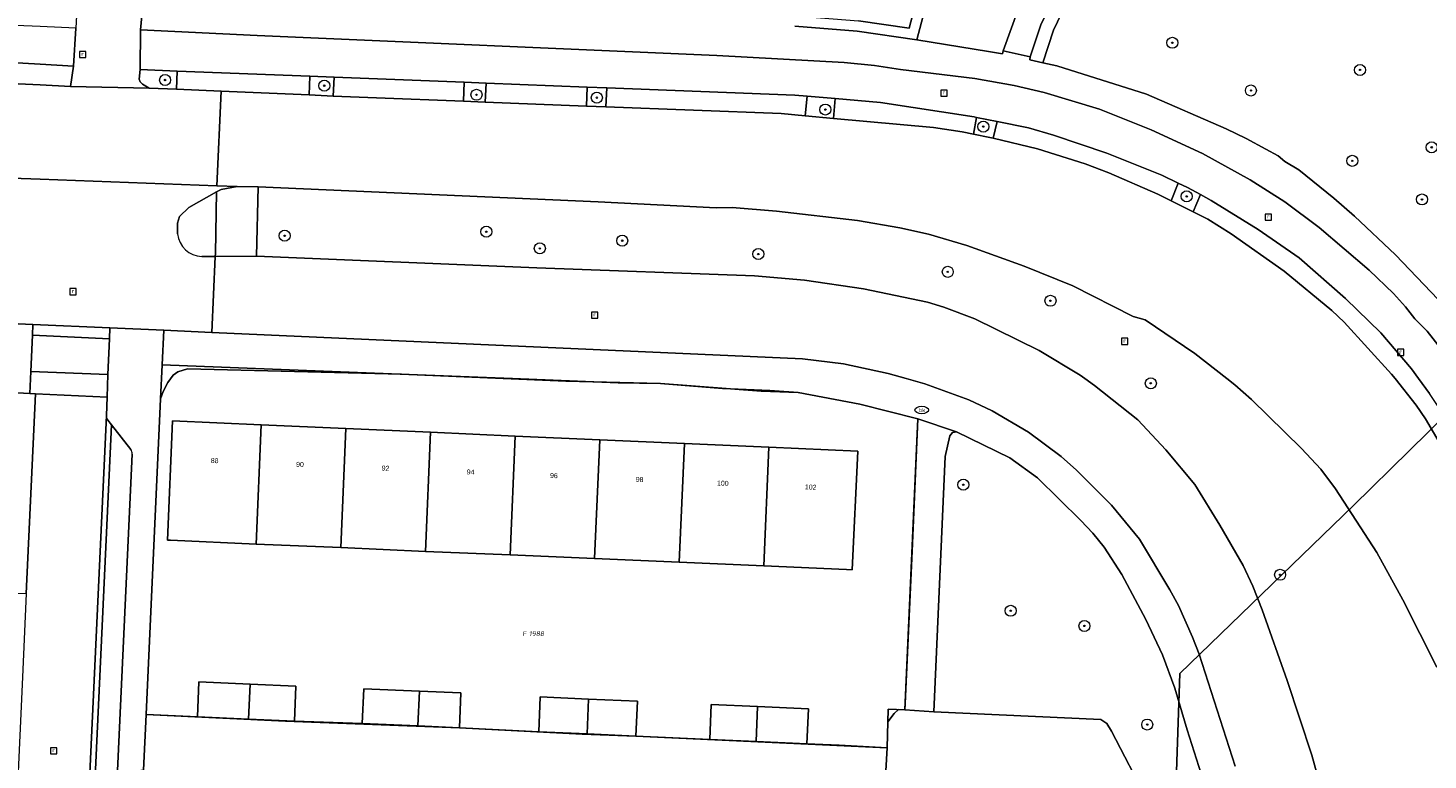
# Model space of a CAD drawing. Header units: metres. Extents: x 207466 to 209466, y 475780 to 477780.
# Tile 38 of 189: x 207920 to 208021, y 476565 to 476618. Entities that reach past the tile are written whole.
import ezdxf
from ezdxf.enums import TextEntityAlignment as Align

# ---------------------------------------------------------------- set-up
doc = ezdxf.new("R2010")
doc.units = ezdxf.units.M
doc.linetypes.add('IE-TERREINAFSCHEIDING-KUNSTMATIG', pattern=[0])
doc.layers.get('0').update_dxf_attribs({"color": 253, "linetype": 'CONTINUOUS'})
for name, color, linetype, lineweight, true_color in [('B-RO-GR-BOOM-S', 7, 'CONTINUOUS', 0, 0x6d8a47), ('B-RO-GR-GRAS-GV', 7, 'CONTINUOUS', 0, 0x6d8a47), ('B-RO-GR-GROENVOORZIENING-GV', 7, 'CONTINUOUS', 0, 0x6d8a47), ('B-RO-KL-WATER_BRANDLEIDING_PUT-S', 7, 'CONTINUOUS', 0, 0x478c9a), ('B-RO-OG-BEBOUWING-GV', 7, 'CONTINUOUS', 0, 0xa50000)]:
    doc.layers.add(name, color=color, linetype=linetype, lineweight=lineweight, true_color=true_color)
for name, color, linetype, lineweight in [('B-RO-IE-TERREINAFSCHEIDING_KUNSTMATIG_HEKWERK-G', 253, 'IE-TERREINAFSCHEIDING-KUNSTMATIG', 0), ('B-RO-OG-BEBOUWING-T18', 7, 'CONTINUOUS', 0), ('B-RO-OG-TERREIN_CULTUURSCHEIDING-GV', 253, 'CONTINUOUS', 0), ('B-RO-OG-TERREIN_ERF-GV', 253, 'CONTINUOUS', 0), ('B-RO-OG-TERREIN_ONBEGROEID-GV', 253, 'CONTINUOUS', 0), ('B-RO-RI-GWA_RIOOLPUT-S', 253, 'CONTINUOUS', 0), ('B-RO-VH-VERHARDING_ASFALT-GV', 253, 'CONTINUOUS', 0), ('B-RO-VH-VERHARDING_BEDRIJFSVLOERPLAAT-GV', 253, 'CONTINUOUS', 0), ('B-RO-VH-VERHARDING_BETON-GV', 253, 'CONTINUOUS', 0), ('B-RO-VH-VERHARDING_BETONSTRAATSTEEN-GV', 253, 'CONTINUOUS', 0), ('B-RO-VH-VERHARDING_STRAATBAKSTEEN-GV', 253, 'CONTINUOUS', 0), ('B-RO-VH-VERHARDING_TEGEL-GV', 253, 'CONTINUOUS', 0), ('B-WE-KG-GRENS_PERCEEL-GV', 150, 'CONTINUOUS', 18), ('B-WE-KG-GRENS_PERCEEL-S', 150, 'CONTINUOUS', 25)]:
    doc.layers.add(name, color=color, linetype=linetype, lineweight=lineweight)
doc.styles.add('NLCS-ISO', font='NLCS-ISO.ttf')
doc.styles.add('NLCS-ISO-M200-T18', font='NLCS-ISO.ttf', dxfattribs={"height": 1.8})

# ---------------------------------------------------------------- blocks, each defined once
blk = doc.blocks.new('SRI-PUT_INSPECTIEPUT_RIOOLPUT-SO1')
at = {"color": 0, "linetype": 'ByBlock', "lineweight": -2, "flags": 128}
blk.add_lwpolyline([(-1.125, -1.125), (1.125, -1.125), (1.125, 1.125), (-1.125, 1.125), (-1.125, -1.125)], dxfattribs=at)
at = {"color": 0, "linetype": 'ByBlock', "lineweight": -2, "insert": (0, 0.2828), "char_height": 1.5, "attachment_point": 5, "line_spacing_factor": 0.8, "style": 'NLCS-ISO'}
blk.add_mtext('{\\C0;r}', dxfattribs=at)
blk = doc.blocks.new('SKL-WATER_BRANDKRAAN_BRANDPUT-SO1')
at = {"color": 0, "linetype": 'ByBlock', "lineweight": -2}
blk.add_ellipse((0, 0), major_axis=(2.5, 0), ratio=0.54, dxfattribs=at)
at = {"color": 0, "linetype": 'ByBlock', "lineweight": -2, "insert": (0.1554, 0), "char_height": 1.5, "attachment_point": 5, "line_spacing_factor": 0.8, "style": 'NLCS-ISO'}
blk.add_mtext('{\\C0;bk}', dxfattribs=at)
blk = doc.blocks.new('SGR-BOOM_01-SO1')
at = {"linetype": 'Continuous'}
h = blk.add_hatch(color=0, dxfattribs=at)
edge = h.paths.add_edge_path()
edge.add_arc((0, 0), 0.25, 0, 360)
at = {"color": 0, "linetype": 'ByBlock', "lineweight": -2}
for radius in [2, 0.25]:
    blk.add_circle((0, 0), radius, dxfattribs=at)
blk = doc.blocks.new('SKG-PERCEELNUMMER-SO')
at = {"style": 'NLCS-ISO', "oblique": 10, "flags": 1}
blk.add_attdef('GEMEENTECODE', text='', height=1.8, dxfattribs=at).set_placement((0, 2.55), align=Align.MIDDLE_CENTER)
at = {"style": 'NLCS-ISO', "oblique": 10}
blk.add_attdef('SECTIE', text='', height=1.8, dxfattribs=at).set_placement((-0.5, 0), align=Align.MIDDLE_RIGHT)
blk.add_attdef('PERCEELNUMMER', text='', height=1.8, dxfattribs=at).set_placement((0.5, 0), align=Align.MIDDLE_LEFT)

msp = doc.modelspace()

# ---------------------------------------------------------------- linework, layer by layer
at = {"layer": 'B-RO-GR-GRAS-GV', "flags": 128}
for points in [[(208051.23, 476599.93), (208051.4, 476600.11), (208044.88, 476606.35), (208037.39, 476613.18), (208034.01, 476615.78), (208029.72, 476618.49), (208023.82, 476621.85), (208016.74, 476625.98), (208010.99, 476629.86), (208007.76, 476632.45), (208004.47, 476635.38), (207999.15, 476628.16), (207996.04, 476623.33), (207994.66, 476620.89), (207993.22, 476617.84), (207992.46, 476615.52), (207992.42, 476615.31), (207993.37, 476615.1), (207994.15, 476617.47), (207995.55, 476620.42), (207996.89, 476622.82), (207999.97, 476627.59), (208004.05, 476633.12), (208004.31, 476633.25)], [(208004.31, 476633.25), (208004.05, 476633.12), (207999.97, 476627.59), (207996.89, 476622.82), (207995.55, 476620.42), (207994.15, 476617.47), (207993.37, 476615.1), (207994.38, 476614.88), (208000.88, 476612.83), (208006.65, 476610.31), (208008.1, 476609.6), (208009.52, 476608.83), (208010.41, 476608.35), (208010.9, 476607.95), (208011.91, 476607.33), (208014.45, 476605.29), (208015.95, 476603.97), (208018.91, 476601.18), (208022.02, 476597.93)]]:
    msp.add_lwpolyline(points, dxfattribs=at)
at = {"layer": 'B-RO-GR-GROENVOORZIENING-GV', "flags": 128}
for points in [[(207975.39, 476617.75), (207979.92, 476617.4), (207984.23, 476616.76), (207985.44, 476621.35)], [(207984.79, 476621.83), (207983.68, 476617.6), (207980.01, 476618.14)]]:
    msp.add_lwpolyline(points, dxfattribs=at)
at = {"layer": 'B-RO-IE-TERREINAFSCHEIDING_KUNSTMATIG_HEKWERK-G', "flags": 128}
msp.add_lwpolyline([(207992.05, 476626.17), (207990.31, 476624.45), (207988.31, 476623.09), (207985.44, 476621.35), (207984.23, 476616.76)], dxfattribs=at)
at = {"layer": 'B-RO-OG-BEBOUWING-GV', "flags": 128}
for points in [[(207936.74, 476588.85), (207930.31, 476589.14), (207929.95, 476580.48), (207930.15, 476580.47), (207936.37, 476580.2), (207936.74, 476588.85)], [(207942.87, 476588.58), (207936.74, 476588.85), (207936.37, 476580.2), (207942.5, 476579.94), (207942.87, 476588.58)], [(207949, 476588.31), (207942.87, 476588.58), (207942.5, 476579.94), (207948.63, 476579.67), (207949, 476588.31)], [(207955.13, 476588.03), (207949, 476588.31), (207948.63, 476579.67), (207954.76, 476579.41), (207955.13, 476588.03)], [(207961.26, 476587.76), (207955.13, 476588.03), (207954.76, 476579.41), (207960.89, 476579.14), (207961.26, 476587.76)], [(207967.39, 476587.49), (207961.26, 476587.76), (207960.89, 476579.14), (207967.02, 476578.88), (207967.39, 476587.49)], [(207973.51, 476587.22), (207967.39, 476587.49), (207967.02, 476578.88), (207973.14, 476578.62), (207973.51, 476587.22)], [(207979.95, 476586.93), (207973.51, 476587.22), (207973.14, 476578.62), (207979.15, 476578.36), (207979.56, 476578.34), (207979.95, 476586.93)], [(207935.93, 476570.03), (207932.22, 476570.2), (207932.11, 476567.67), (207935.82, 476567.51), (207935.93, 476570.03)], [(207935.93, 476570.03), (207935.82, 476567.51), (207939.14, 476567.36), (207939.25, 476569.89), (207935.93, 476570.03)], [(207948.19, 476569.53), (207944.16, 476569.71), (207944.05, 476567.18), (207948.08, 476567.01), (207948.19, 476569.53)], [(207948.19, 476569.53), (207948.08, 476567.01), (207951.09, 476566.88), (207951.2, 476569.4), (207948.19, 476569.53)], [(207960.45, 476568.95), (207956.95, 476569.11), (207956.84, 476566.58), (207960.34, 476566.43), (207960.45, 476568.95)], [(207960.45, 476568.95), (207960.34, 476566.43), (207963.88, 476566.27), (207963.99, 476568.8), (207960.45, 476568.95)], [(207972.7, 476568.41), (207969.34, 476568.56), (207969.23, 476566.03), (207972.59, 476565.89), (207972.7, 476568.41)], [(207972.7, 476568.41), (207972.59, 476565.89), (207976.26, 476565.72), (207976.38, 476568.25), (207972.7, 476568.41)]]:
    msp.add_lwpolyline(points, dxfattribs=at)
at = {"layer": 'B-RO-OG-TERREIN_CULTUURSCHEIDING-GV', "flags": 128}
for points in [[(207930.92, 476626.26), (207928.65, 476627.39), (207928.57, 476626.03), (207928.97, 476625.73), (207936.39, 476620.12), (207946.74, 476619.61), (207957.9, 476619.23), (207967.85, 476618.76), (207975.43, 476618.5), (207980.01, 476618.14), (207983.68, 476617.6), (207984.79, 476621.83), (207987.92, 476623.73), (207989.89, 476625.07), (207991.4, 476626.58), (207990.47, 476627.17)], [(207984.23, 476616.76), (207989.42, 476615.91), (207990.44, 476615.74), (207990.5, 476615.96), (207991.61, 476619.04), (207993.04, 476621.98), (207994.57, 476624.57), (207993.72, 476625.11), (207992.05, 476626.17), (207990.31, 476624.45), (207988.31, 476623.09), (207985.44, 476621.35), (207984.23, 476616.76)], [(207936.51, 476606.1), (207936.4, 476601.07), (207956.7, 476600.23), (207972.47, 476599.66), (207976.1, 476599.34), (207980.36, 476598.7), (207985.02, 476597.73), (207986.19, 476597.37), (207988.45, 476596.54), (207993.11, 476594.24), (207996.08, 476592.44), (207996.41, 476592.2), (207997.11, 476591.7), (208000.24, 476589.2), (208002.29, 476587.03), (208004.38, 476584.51), (208006.19, 476581.57), (208007.87, 476578.65), (208008.57, 476577.14), (208009.26, 476575.42), (208011.08, 476570.3), (208012.85, 476564.89), (208016.88, 476550.21), (208021.58, 476533.54)], [(208021.91, 476571.28), (208019.45, 476576.16), (208017.56, 476579.59), (208014.58, 476584.2), (208013.51, 476585.64), (208012.11, 476587.12), (208008.48, 476590.69), (208007.28, 476591.75), (208006.71, 476592.2), (208004.38, 476594.02), (208000.78, 476596.45), (207999.91, 476596.71), (207995.55, 476598.93), (207992.02, 476600.36), (207987.85, 476601.84), (207985.09, 476602.66), (207983.01, 476603.13), (207979.93, 476603.67), (207974.07, 476604.34), (207970.85, 476604.6), (207969.69, 476604.58), (207961.14, 476605.02), (207936.51, 476606.1)], [(207933.5, 476605.74), (207931.48, 476604.61), (207930.81, 476603.95), (207930.66, 476603.46), (207930.67, 476602.7)], [(207932.43, 476601.06), (207933.4, 476601.06), (207933.41, 476601.28), (207933.5, 476605.74)], [(207999.09, 476577.98), (207997.82, 476579.98), (207997, 476580.98), (207996.12, 476581.91), (207992.97, 476585), (207990.98, 476586.44), (207987.11, 476588.34), (207986.82, 476588.29), (207986.63, 476588.04), (207986.29, 476586.56), (207985.47, 476568.04), (207997.58, 476567.47), (207998.01, 476567.19), (207998.35, 476566.62), (208000.93, 476561.65), (208004.54, 476561.7), (208005.02, 476561.84), (208005.35, 476561.93), (208003.82, 476566.73), (208002.94, 476569.75), (208002.03, 476572.16), (208000.83, 476574.73), (207999.09, 476577.98)]]:
    msp.add_lwpolyline(points, dxfattribs=at)
at = {"layer": 'B-RO-OG-TERREIN_CULTUURSCHEIDING-GV'}
msp.add_arc((207932.46, 476602.86), 1.8, 185.1126, 269.0599, dxfattribs=at)
at = {"layer": 'B-RO-OG-TERREIN_ERF-GV', "flags": 128}
for points in [[(207983.89, 476579.69), (207984.31, 476589.27), (207980.11, 476590.35), (207975.64, 476591.2), (207973.59, 476591.34), (207970.15, 476591.47), (207965.67, 476591.84), (207962.59, 476591.9), (207954.95, 476592.2), (207946.17, 476592.55), (207929.55, 476593.2), (207929.44, 476590.73), (207928.39, 476567.84), (207932.11, 476567.67), (207932.22, 476570.2), (207935.93, 476570.03), (207939.25, 476569.89), (207939.14, 476567.36), (207944.05, 476567.18), (207944.16, 476569.71), (207948.19, 476569.53), (207951.2, 476569.4), (207951.09, 476566.88), (207956.84, 476566.58), (207956.95, 476569.11), (207960.45, 476568.95), (207963.99, 476568.8), (207963.88, 476566.27), (207969.23, 476566.03), (207969.34, 476568.56), (207972.7, 476568.41), (207976.38, 476568.25), (207976.26, 476565.72), (207978.62, 476565.61), (207982.08, 476565.43), (207982.16, 476568.22), (207983.37, 476568.17), (207983.39, 476568.64), (207983.89, 476579.69)], [(207954.76, 476579.41), (207948.63, 476579.67), (207942.5, 476579.94), (207936.37, 476580.2), (207930.15, 476580.47), (207929.95, 476580.48), (207930.31, 476589.14), (207936.74, 476588.85), (207942.87, 476588.58), (207949, 476588.31), (207955.13, 476588.03), (207961.26, 476587.76), (207967.39, 476587.49), (207973.51, 476587.22), (207979.95, 476586.93), (207979.56, 476578.34), (207979.15, 476578.36), (207973.14, 476578.62), (207967.02, 476578.88), (207960.89, 476579.14), (207954.76, 476579.41)]]:
    msp.add_lwpolyline(points, dxfattribs=at)
at = {"layer": 'B-RO-OG-TERREIN_ONBEGROEID-GV', "flags": 128}
for points in [[(207928.61, 476613.27), (207930.59, 476613.18), (207930.65, 476614.5), (207927.97, 476614.61), (207927.9, 476613.9), (207927.96, 476613.72), (207928.12, 476613.55), (207928.61, 476613.27)], [(207940.2, 476612.77), (207941.95, 476612.69), (207942.01, 476614.06), (207940.26, 476614.13), (207940.2, 476612.77)], [(207951.39, 476612.31), (207952.97, 476612.25), (207953.02, 476613.63), (207951.44, 476613.69), (207951.39, 476612.31)], [(207960.3, 476611.96), (207961.71, 476611.9), (207961.77, 476613.28), (207960.36, 476613.34), (207960.3, 476611.96)], [(207976.15, 476611.25), (207978.19, 476611.06), (207978.32, 476612.51), (207976.28, 476612.68), (207976.15, 476611.25)], [(207989.77, 476609.63), (207990.06, 476610.84), (207988.57, 476611.13), (207988.33, 476609.92), (207989.52, 476609.69), (207989.77, 476609.63)], [(208004.79, 476605.54), (208003.84, 476606.06), (208003.16, 476606.38), (208002.66, 476605.09), (208004.26, 476604.28), (208004.79, 476605.54)]]:
    msp.add_lwpolyline(points, dxfattribs=at)
at = {"layer": 'B-RO-VH-VERHARDING_ASFALT-GV', "flags": 128}
for points in [[(207805.8, 476611.78), (207811.31, 476611.54), (207832.35, 476610.59), (207855.67, 476609.58), (207913.03, 476606.96), (207914.54, 476606.88), (207920.72, 476606.65), (207933.52, 476606.18), (207933.82, 476613.04), (207930.59, 476613.18), (207928.61, 476613.27), (207922.91, 476613.39), (207920.72, 476613.49), (207856.6, 476616.41), (207832.43, 476617.34), (207823.04, 476617.91), (207806.14, 476618.68), (207805.8, 476611.78)], [(208022.83, 476586.31), (208021.1, 476589.27), (208020.42, 476590.27), (208018.89, 476592.2), (208018.64, 476592.51), (208015.19, 476596.28), (208014.31, 476597.14), (208010.85, 476599.99), (208007, 476602.7), (208005.32, 476603.75), (208004.26, 476604.28), (208002.66, 476605.09), (208001.69, 476605.58), (207998.14, 476607.12), (207996.44, 476607.77), (207992.99, 476608.86), (207989.77, 476609.63), (207989.52, 476609.69), (207988.33, 476609.92), (207987.52, 476610.09), (207985.44, 476610.4), (207978.19, 476611.06), (207976.15, 476611.25), (207974.4, 476611.41), (207961.71, 476611.9), (207960.3, 476611.96), (207952.97, 476612.25), (207951.39, 476612.31), (207945.08, 476612.56), (207941.95, 476612.69), (207940.2, 476612.77), (207933.82, 476613.04), (207933.52, 476606.18)], [(207933.52, 476606.18), (207934.98, 476606.13), (207936.51, 476606.1), (207961.14, 476605.02), (207969.69, 476604.58), (207970.85, 476604.6), (207974.07, 476604.34), (207979.93, 476603.67), (207983.01, 476603.13), (207985.09, 476602.66), (207987.85, 476601.84), (207992.02, 476600.36), (207995.55, 476598.93), (207999.91, 476596.71), (208000.78, 476596.45), (208004.38, 476594.02), (208006.71, 476592.2), (208007.28, 476591.75), (208008.48, 476590.69), (208012.11, 476587.12), (208013.51, 476585.64), (208014.58, 476584.2), (208017.56, 476579.59), (208019.45, 476576.16), (208021.91, 476571.28)]]:
    msp.add_lwpolyline(points, dxfattribs=at)
at = {"layer": 'B-RO-VH-VERHARDING_BEDRIJFSVLOERPLAAT-GV', "flags": 128}
msp.add_lwpolyline([(207925.76, 476595.88), (207920.19, 476596.13), (207920.16, 476595.34), (207925.73, 476595.08), (207925.76, 476595.88)], dxfattribs=at)
at = {"layer": 'B-RO-VH-VERHARDING_BETON-GV', "flags": 128}
msp.add_lwpolyline([(207996.6, 476627.8), (207995.44, 476626.04), (207994.57, 476624.57), (207993.04, 476621.98), (207991.61, 476619.04), (207990.5, 476615.96), (207992.46, 476615.52), (207993.22, 476617.84), (207994.66, 476620.89), (207996.04, 476623.33), (207999.15, 476628.16), (208004.47, 476635.38), (208007.76, 476632.45), (208010.99, 476629.86), (208016.74, 476625.98), (208023.82, 476621.85), (208029.72, 476618.49), (208034.01, 476615.78), (208037.39, 476613.18), (208044.88, 476606.35), (208051.4, 476600.11), (208051.23, 476599.93)], dxfattribs=at)
at = {"layer": 'B-RO-VH-VERHARDING_BETONSTRAATSTEEN-GV', "flags": 128}
for points in [[(207927.99, 476617.48), (207928.2, 476619.78), (207923.43, 476619.94), (207923.29, 476617.62), (207923.12, 476614.85), (207922.91, 476613.39), (207928.61, 476613.27), (207928.12, 476613.55), (207927.96, 476613.72), (207927.9, 476613.9), (207927.97, 476614.61), (207927.99, 476617.48)], [(207850.35, 476604.74), (207827.63, 476605.81), (207826.02, 476605.92), (207815.62, 476606.29), (207811.99, 476606.42), (207811.6, 476600.87), (207834.28, 476599.8), (207862.99, 476598.72), (207892.22, 476597.4), (207920.19, 476596.13), (207925.76, 476595.88), (207929.67, 476595.71), (207933.15, 476595.55), (207933.4, 476601.06), (207932.43, 476601.06)], [(207930.67, 476602.7), (207930.66, 476603.46), (207930.81, 476603.95), (207931.48, 476604.61), (207933.5, 476605.74), (207933.84, 476605.91), (207934.98, 476606.13), (207933.52, 476606.18), (207920.72, 476606.65), (207914.54, 476606.88), (207916.02, 476606.52), (207916.78, 476606.21), (207917.82, 476605.57), (207918.31, 476605.12), (207918.78, 476604.47), (207918.9, 476603.64), (207918.83, 476603.14), (207918.54, 476602.61), (207918.25, 476602.27), (207917.85, 476602), (207915.94, 476601.96), (207912.94, 476602.07), (207850.35, 476604.74)], [(207993.11, 476594.24), (207988.45, 476596.54), (207986.19, 476597.37), (207985.02, 476597.73), (207980.36, 476598.7), (207976.1, 476599.34), (207972.47, 476599.66), (207956.7, 476600.23), (207936.4, 476601.07), (207933.4, 476601.06), (207933.15, 476595.55), (207975.94, 476593.63), (207978.93, 476593.27), (207982.16, 476592.57), (207983.47, 476592.2), (207984.81, 476591.82), (207988, 476590.66), (207989.7, 476589.87), (207992.33, 476588.31), (207994.69, 476586.55), (207995.8, 476585.56), (207998.34, 476583.01), (208000.38, 476580.56), (208002.57, 476576.88), (208003.19, 476575.74), (208004.22, 476573.45), (208004.69, 476572.21), (208007.29, 476564.09)], [(207925.73, 476595.08), (207920.16, 476595.34), (207920.03, 476592.71), (207925.63, 476592.49), (207925.73, 476595.08)], [(208021.58, 476533.54), (208016.88, 476550.21), (208012.85, 476564.89), (208011.08, 476570.3), (208009.26, 476575.42), (208008.57, 476577.14), (208007.87, 476578.65), (208006.19, 476581.57), (208004.38, 476584.51), (208002.29, 476587.03), (208000.24, 476589.2), (207997.11, 476591.7), (207996.41, 476592.2), (207996.08, 476592.44), (207993.11, 476594.24)], [(207925.63, 476592.49), (207920.03, 476592.71), (207919.96, 476591.11), (207920.38, 476591.09), (207925.57, 476590.85), (207925.63, 476592.49)], [(207925.51, 476589.51), (207925.57, 476590.85), (207920.38, 476591.09), (207919.71, 476576.62), (207919.43, 476570.54), (207917.18, 476521.9), (207917.13, 476520.84)], [(207922.22, 476518.37), (207922.29, 476519.97), (207925.51, 476589.51)], [(207925.88, 476588.84), (207925.61, 476589.18), (207925.57, 476589.25), (207925.53, 476589.34), (207925.51, 476589.42), (207925.51, 476589.51), (207922.29, 476519.97), (207922.3, 476520.06), (207922.33, 476520.15), (207922.37, 476520.23), (207922.43, 476520.3), (207922.72, 476520.6), (207925.88, 476588.84)], [(207927.28, 476587.05), (207925.88, 476588.84), (207922.72, 476520.6), (207924.28, 476522.24)], [(207924.41, 476522.56), (207927.38, 476586.72)], [(207985.47, 476568.04), (207983.37, 476568.17), (207982.16, 476568.22), (207982.08, 476565.43), (207981.92, 476562.5), (208000.93, 476561.65), (207998.35, 476566.62), (207998.01, 476567.19), (207997.58, 476567.47), (207985.47, 476568.04)]]:
    msp.add_lwpolyline(points, dxfattribs=at)
at = {"layer": 'B-RO-VH-VERHARDING_BETONSTRAATSTEEN-GV'}
for centre, radius, start, end in [((207932.46, 476602.86), 1.8, 185.1126, 269.0599), ((207926.88, 476586.74), 0.502, 357.3587, 37.8415)]:
    msp.add_arc(centre, radius, start, end, dxfattribs=at)
at = {"layer": 'B-RO-VH-VERHARDING_STRAATBAKSTEEN-GV', "flags": 128}
for points in [[(207806.07, 476620.51), (207806.07, 476619.47), (207806.14, 476618.68), (207823.04, 476617.91), (207832.43, 476617.34), (207856.6, 476616.41), (207920.72, 476613.49), (207922.91, 476613.39), (207923.12, 476614.85), (207920.72, 476614.99), (207913.56, 476615.4), (207889.74, 476616.52), (207864.59, 476617.52), (207806.07, 476620.51)], [(207933.82, 476613.04), (207940.2, 476612.77), (207940.26, 476614.13), (207930.65, 476614.5), (207930.59, 476613.18), (207933.82, 476613.04)], [(207951.39, 476612.31), (207951.44, 476613.69), (207942.01, 476614.06), (207941.95, 476612.69), (207945.08, 476612.56), (207951.39, 476612.31)], [(207960.3, 476611.96), (207960.36, 476613.34), (207953.02, 476613.63), (207952.97, 476612.25), (207960.3, 476611.96)], [(207976.15, 476611.25), (207976.28, 476612.68), (207975.4, 476612.75), (207961.77, 476613.28), (207961.71, 476611.9), (207974.4, 476611.41), (207976.15, 476611.25)], [(207988.33, 476609.92), (207988.57, 476611.13), (207988.38, 476611.17), (207981.6, 476612.23), (207978.32, 476612.51), (207978.19, 476611.06), (207985.44, 476610.4), (207987.52, 476610.09), (207988.33, 476609.92)], [(208002.66, 476605.09), (208003.16, 476606.38), (208001.99, 476606.94), (207998, 476608.55), (207994.15, 476609.84), (207992.33, 476610.38), (207990.06, 476610.84), (207989.77, 476609.63), (207992.99, 476608.86), (207996.44, 476607.77), (207998.14, 476607.12), (208001.69, 476605.58), (208002.66, 476605.09)], [(208020.59, 476592.2), (208020.08, 476592.9), (208017.85, 476595.52), (208015.29, 476598), (208011.93, 476600.95), (208008.96, 476603.02), (208005.57, 476605.12), (208004.79, 476605.54), (208004.26, 476604.28), (208005.32, 476603.75), (208007, 476602.7), (208010.85, 476599.99), (208014.31, 476597.14), (208015.19, 476596.28), (208018.64, 476592.51), (208018.89, 476592.2), (208020.42, 476590.27), (208021.1, 476589.27), (208022.83, 476586.31), (208023.06, 476585.88), (208024.18, 476586.51), (208022.5, 476589.45), (208021.38, 476591.12), (208020.59, 476592.2)]]:
    msp.add_lwpolyline(points, dxfattribs=at)
at = {"layer": 'B-RO-VH-VERHARDING_TEGEL-GV', "flags": 128}
for points in [[(207806.16, 476622.67), (207806.07, 476620.51), (207864.59, 476617.52), (207889.74, 476616.52), (207913.56, 476615.4), (207920.72, 476614.99), (207923.12, 476614.85), (207923.29, 476617.62), (207920.72, 476617.73), (207866.19, 476620.01), (207806.16, 476622.67)], [(207928.2, 476619.78), (207927.99, 476617.48), (207936.45, 476617.07), (207969.74, 476615.64), (207978.98, 476615.13), (207981.16, 476614.91), (207983.06, 476614.62), (207988.44, 476613.97), (207991.29, 476613.45), (207993.46, 476612.95), (207997.47, 476611.73), (208001.22, 476610.24), (208004.94, 476608.51), (208008.4, 476606.62), (208010.89, 476605.01), (208013.4, 476603.15), (208017, 476600.07), (208018.77, 476598.36), (208019.65, 476597.4), (208020.33, 476596.52), (208021.21, 476595.63), (208023.89, 476592.2)], [(208023.89, 476592.2), (208021.21, 476595.63), (208020.33, 476596.52), (208019.65, 476597.4), (208018.77, 476598.36), (208017, 476600.07), (208013.4, 476603.15), (208010.89, 476605.01), (208008.4, 476606.62), (208004.94, 476608.51), (208001.22, 476610.24), (207997.47, 476611.73), (207993.46, 476612.95), (207991.29, 476613.45), (207988.44, 476613.97), (207983.06, 476614.62), (207981.16, 476614.91), (207978.98, 476615.13), (207969.74, 476615.64), (207936.45, 476617.07), (207927.99, 476617.48), (207927.97, 476614.61)], [(207984.23, 476616.76), (207979.92, 476617.4), (207975.39, 476617.75)], [(208022.02, 476597.93), (208018.91, 476601.18), (208015.95, 476603.97), (208014.45, 476605.29), (208011.91, 476607.33), (208010.9, 476607.95), (208010.41, 476608.35), (208009.52, 476608.83), (208008.1, 476609.6), (208006.65, 476610.31), (208000.88, 476612.83), (207994.38, 476614.88), (207993.37, 476615.1), (207992.42, 476615.31), (207992.46, 476615.52), (207990.5, 476615.96), (207990.44, 476615.74), (207989.42, 476615.91), (207984.23, 476616.76)], [(207927.97, 476614.61), (207930.65, 476614.5), (207940.26, 476614.13), (207942.01, 476614.06), (207951.44, 476613.69), (207953.02, 476613.63), (207960.36, 476613.34), (207961.77, 476613.28), (207975.4, 476612.75), (207976.28, 476612.68), (207978.32, 476612.51), (207981.6, 476612.23), (207988.38, 476611.17), (207988.57, 476611.13), (207990.06, 476610.84), (207992.33, 476610.38), (207994.15, 476609.84), (207998, 476608.55), (208001.99, 476606.94), (208003.16, 476606.38), (208003.84, 476606.06), (208004.79, 476605.54), (208005.57, 476605.12), (208008.96, 476603.02), (208011.93, 476600.95), (208015.29, 476598), (208017.85, 476595.52), (208020.08, 476592.9), (208020.59, 476592.2), (208021.38, 476591.12)], [(207936.51, 476606.1), (207934.98, 476606.13), (207933.84, 476605.91), (207933.5, 476605.74), (207933.41, 476601.28), (207933.4, 476601.06), (207936.4, 476601.07), (207936.51, 476606.1)], [(207920.19, 476596.13), (207892.22, 476597.4), (207862.99, 476598.72), (207834.28, 476599.8), (207833.9, 476599.74), (207833.57, 476599.54), (207833.34, 476599.22), (207833.24, 476598.84), (207833.18, 476597.39), (207839.53, 476597.11), (207907.58, 476594.13), (207907.55, 476593.43), (207907.49, 476591.78), (207913.03, 476591.48), (207916.73, 476591.28), (207919.96, 476591.11), (207920.03, 476592.71), (207920.16, 476595.34), (207920.19, 476596.13)], [(207926.91, 476538.18), (207927.21, 476538.16), (207927.33, 476541.91), (207928.02, 476563.8), (207928.21, 476563.79), (207928.39, 476567.84), (207929.44, 476590.73), (207929.55, 476593.2), (207929.67, 476595.71), (207925.76, 476595.88), (207925.73, 476595.08), (207925.63, 476592.49), (207925.57, 476590.85), (207925.51, 476589.51), (207925.51, 476589.42), (207925.53, 476589.34), (207925.57, 476589.25), (207925.61, 476589.18), (207925.88, 476588.84), (207927.28, 476587.05)], [(208002.57, 476576.88), (208000.38, 476580.56), (207998.34, 476583.01), (207995.8, 476585.56), (207994.69, 476586.55), (207992.33, 476588.31), (207989.7, 476589.87), (207988, 476590.66), (207984.81, 476591.82), (207983.47, 476592.2), (207982.16, 476592.57), (207978.93, 476593.27), (207975.94, 476593.63), (207933.15, 476595.55), (207929.67, 476595.71), (207929.55, 476593.2), (207946.17, 476592.55), (207954.95, 476592.2), (207962.59, 476591.9), (207965.67, 476591.84), (207970.15, 476591.47), (207973.59, 476591.34), (207975.64, 476591.2), (207980.11, 476590.35), (207984.31, 476589.27), (207987.11, 476588.34), (207990.98, 476586.44), (207992.97, 476585), (207996.12, 476581.91), (207997, 476580.98), (207997.82, 476579.98), (207999.09, 476577.98), (208000.83, 476574.73), (208002.03, 476572.16), (208002.94, 476569.75), (208003.82, 476566.73), (208005.35, 476561.93)], [(207920.38, 476591.09), (207919.96, 476591.11), (207916.73, 476591.28), (207916.06, 476576.76), (207919.71, 476576.62), (207920.38, 476591.09)], [(207987.11, 476588.34), (207984.31, 476589.27), (207983.89, 476579.69), (207983.39, 476568.64), (207983.37, 476568.17), (207985.47, 476568.04), (207986.29, 476586.56), (207986.63, 476588.04), (207986.82, 476588.29), (207987.11, 476588.34)], [(207927.38, 476586.72), (207924.41, 476522.56)], [(208007.29, 476564.09), (208004.69, 476572.21), (208004.22, 476573.45), (208003.19, 476575.74), (208002.57, 476576.88)], [(207972.59, 476565.89), (207969.23, 476566.03), (207963.88, 476566.27), (207960.34, 476566.43), (207956.84, 476566.58), (207951.09, 476566.88), (207948.08, 476567.01), (207944.05, 476567.18), (207939.14, 476567.36), (207935.82, 476567.51), (207932.11, 476567.67), (207928.39, 476567.84), (207928.21, 476563.79), (207978.9, 476561.57), (207981.86, 476561.44), (207981.92, 476562.5), (207982.08, 476565.43), (207978.62, 476565.61), (207976.26, 476565.72), (207972.59, 476565.89)]]:
    msp.add_lwpolyline(points, dxfattribs=at)
at = {"layer": 'B-RO-VH-VERHARDING_TEGEL-GV'}
msp.add_arc((207926.88, 476586.74), 0.502, 357.3587, 37.8415, dxfattribs=at)
at = {"layer": 'B-WE-KG-GRENS_PERCEEL-GV'}
for points in [[(207928.39, 476567.84), (207929.44, 476590.73), (207929.63, 476591.27), (207929.96, 476591.91), (207930.36, 476592.45), (207930.68, 476592.7), (207931.4, 476592.9), (207946.9, 476592.52), (207958.8, 476592.02), (207965.67, 476591.84), (207972.96, 476591.28), (207975.64, 476591.2), (207980.11, 476590.35), (207984.31, 476589.27), (207983.37, 476568.17), (207982.91, 476568.19), (207982.59, 476567.92), (207982.13, 476567.3), (207982.08, 476565.43), (207963.88, 476566.27), (207959.98, 476566.41), (207951.09, 476566.88), (207938.49, 476567.36)], [(207984.31, 476589.27), (207980.11, 476590.35), (207975.64, 476591.2), (207972.96, 476591.28), (207965.67, 476591.84), (207958.8, 476592.02), (207946.9, 476592.52), (207931.4, 476592.9), (207930.68, 476592.7), (207930.36, 476592.45), (207929.96, 476591.91), (207929.63, 476591.27), (207929.44, 476590.73), (207928.39, 476567.84), (207938.49, 476567.36), (207951.09, 476566.88), (207959.98, 476566.41), (207963.88, 476566.27), (207982.08, 476565.43), (207982.13, 476567.3), (207982.59, 476567.92), (207982.91, 476568.19), (207983.37, 476568.17)]]:
    msp.add_lwpolyline(points, close=True, dxfattribs=at)
for points in [[(207910.15, 476518.05), (207920.02, 476516.77), (207930.12, 476515.35), (207928.64, 476515.9), (207927.54, 476516.68), (207926.77, 476517.55), (207926.49, 476518.31), (207926.31, 476519.77), (207926.91, 476538.18), (207952.12, 476537.07), (207980.59, 476535.81), (207979.45, 476513.3), (207983.34, 476515.65), (207984.3, 476537.63), (207984.96, 476553.9), (207985.13, 476554.51), (207985.48, 476555.32), (207986.18, 476556.17), (207986.92, 476556.71), (207987.91, 476556.98), (208002.81, 476556.59), (208003.3, 476570.81), (208015.84, 476582.98), (208024.02, 476590.99)], [(208024.02, 476590.99), (208015.84, 476582.98), (208003.3, 476570.81), (208002.81, 476556.59), (208002.01, 476538.52), (208000.97, 476515.09), (208000.16, 476515.16), (207991.58, 476515.45), (207983.34, 476515.65), (207979.45, 476513.3), (207951.58, 476514.38), (207932.42, 476515.22), (207930.12, 476515.35), (207920.02, 476516.77), (207910.15, 476518.05)]]:
    msp.add_lwpolyline(points, dxfattribs=at)

# ---------------------------------------------------------------- block references
at = {"layer": 'B-RO-GR-BOOM-S', "xscale": 0.2, "yscale": 0.2, "zscale": 0.2}
for p in [(208002.75, 476616.55), (207929.77, 476613.85), (208016.35, 476614.58), (207941.3, 476613.44), (207952.33, 476612.78), (208008.44, 476613.09), (207961.05, 476612.57), (207977.61, 476611.71), (207989.05, 476610.47), (208021.54, 476608.97), (208015.79, 476607.99), (208003.79, 476605.41), (208020.84, 476605.19), (207953.04, 476602.85), (207938.43, 476602.56), (207956.92, 476601.64), (207962.89, 476602.2), (207972.75, 476601.23), (207986.48, 476599.94), (207993.92, 476597.84), (208001.19, 476591.86), (207987.6, 476584.5), (208010.56, 476577.97), (207991.04, 476575.36), (207996.38, 476574.26), (208000.93, 476567.11)]:
    msp.add_blockref('SGR-BOOM_01-SO1', p, dxfattribs=at)
at = {"layer": 'B-RO-KL-WATER_BRANDLEIDING_PUT-S', "xscale": 0.2, "yscale": 0.2, "zscale": 0.2}
msp.add_blockref('SKL-WATER_BRANDKRAAN_BRANDPUT-SO1', (207984.59, 476589.92), dxfattribs=at)
at = {"layer": 'B-RO-RI-GWA_RIOOLPUT-S', "xscale": 0.2, "yscale": 0.2, "zscale": 0.2}
for p in [(207923.8, 476615.7), (207986.2, 476612.9), (208009.7, 476603.9), (207923.1, 476598.5), (207960.9, 476596.8), (207999.3, 476594.9), (208019.3, 476594.1), (207921.7, 476565.2)]:
    msp.add_blockref('SRI-PUT_INSPECTIEPUT_RIOOLPUT-SO1', p, dxfattribs=at)
at = {"layer": 'B-WE-KG-GRENS_PERCEEL-S', "xscale": 0.2, "yscale": 0.2, "zscale": 0.2}
msp.add_blockref('SKG-PERCEELNUMMER-SO', (207956.03, 476573.7), dxfattribs=at).add_auto_attribs({'PERCEELNUMMER': '1988', 'SECTIE': 'F'})

# ---------------------------------------------------------------- texts
at = {"layer": 'B-RO-OG-BEBOUWING-T18', "char_height": 0.36, "attachment_point": 5, "rotation": 357.5, "line_spacing_factor": 0.8, "style": 'NLCS-ISO-M200-T18'}
for s, insert in [('{\\fArial|b0|i0|c0|p34;\\C256;88}', (207933.36, 476586.25)), ('{\\fArial|b0|i0|c0|p34;\\C256;90}', (207939.54, 476585.97)), ('{\\fArial|b0|i0|c0|p34;\\C256;92}', (207945.74, 476585.7)), ('{\\fArial|b0|i0|c0|p34;\\C256;94}', (207951.9, 476585.42)), ('{\\fArial|b0|i0|c0|p34;\\C256;96}', (207957.94, 476585.16)), ('{\\fArial|b0|i0|c0|p34;\\C256;98}', (207964.15, 476584.88)), ('{\\fArial|b0|i0|c0|p34;\\C256;100}', (207970.18, 476584.61)), ('{\\fArial|b0|i0|c0|p34;\\C256;102}', (207976.55, 476584.33))]:
    msp.add_mtext(s, dxfattribs=dict(at, insert=insert))

doc.saveas('drawing.dxf')
